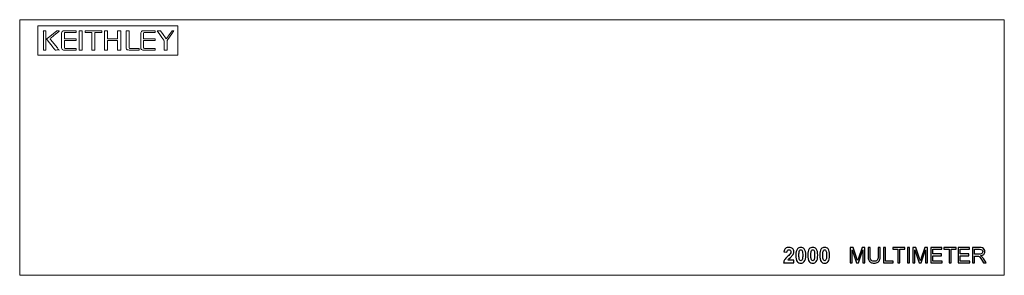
# Model space of a CAD drawing. Header units: millimetres. Extents: x -81 to 81, y 54 to 96.
import ezdxf

# ---------------------------------------------------------------- set-up
doc = ezdxf.new("R2010")
doc.units = ezdxf.units.MM
doc.header["$MEASUREMENT"] = 0
doc.layers.add('Ebene 1', color=7, linetype='Continuous')

msp = doc.modelspace()

# ---------------------------------------------------------------- linework, layer by layer
at = {"layer": 'Ebene 1', "color": 250, "lineweight": 20}
msp.add_lwpolyline([(-81, 54.5), (81, 54.5), (81, 96.5), (-81, 96.5), (-81, 54.5)], close=True, dxfattribs=at)
at = {"layer": 'Ebene 1', "color": 250, "lineweight": 9}
msp.add_lwpolyline([(-78, 90.7), (-55, 90.7), (-55, 95.5), (-78, 95.5), (-78, 90.7)], close=True, dxfattribs=at)
at = {"layer": 'Ebene 1', "lineweight": 9}
for points, knots in [([(-77.107, 94.6262), (-77.107, 94.6262), (-77.107, 91.5193), (-77.107, 91.5193), (-77.107, 91.5193), (-77.107, 91.5193), (-76.6819, 91.5193), (-76.6819, 91.5193), (-76.6819, 91.5193), (-76.6819, 91.5193), (-76.6819, 94.6589), (-76.6819, 94.6589), (-76.6819, 94.6589), (-76.6819, 94.6589), (-77.1179, 94.6589), (-77.1179, 94.6589), (-77.1179, 94.6589), (-77.1105, 94.6456), (-77.107, 94.6472), (-77.107, 94.6262)], [0, 0, 0, 0, 0.16666667, 0.16666667, 0.16666667, 0.16666667, 0.33333333, 0.33333333, 0.33333333, 0.33333333, 0.5, 0.5, 0.5, 0.5, 0.66666667, 0.66666667, 0.66666667, 0.66666667, 1, 1, 1, 1]), ([(-76.5838, 93.3071), (-76.561, 93.2642), (-76.5317, 93.2339), (-76.5, 93.1947), (-76.5, 93.1947), (-76.5, 93.1947), (-75.4782, 91.9162), (-75.4782, 91.9162), (-75.4782, 91.9162), (-75.433, 91.8587), (-75.1784, 91.5637), (-75.1666, 91.5193), (-75.1666, 91.5193), (-75.0479, 91.5193), (-74.5908, 91.5408), (-74.5234, 91.5084), (-74.5234, 91.5084), (-74.5378, 91.5703), (-74.7445, 91.8013), (-74.7925, 91.8607), (-74.7925, 91.8607), (-74.7925, 91.8607), (-75.9173, 93.2541), (-75.9173, 93.2541), (-75.9173, 93.2541), (-75.9622, 93.3103), (-75.9946, 93.3344), (-76.006, 93.3834), (-76.006, 93.3834), (-75.9702, 93.393), (-75.8432, 93.5115), (-75.8122, 93.5385), (-75.8122, 93.5385), (-75.8122, 93.5385), (-75.0482, 94.1808), (-75.0482, 94.1808), (-75.0482, 94.1808), (-75.0117, 94.2102), (-74.9911, 94.2306), (-74.9532, 94.2602), (-74.9532, 94.2602), (-74.9532, 94.2602), (-74.5259, 94.6178), (-74.5259, 94.6178), (-74.5259, 94.6178), (-74.5225, 94.6207), (-74.5044, 94.6371), (-74.503, 94.6385), (-74.503, 94.6385), (-74.4743, 94.6682), (-74.4945, 94.6291), (-74.4798, 94.6698), (-74.4798, 94.6698), (-74.4798, 94.6698), (-74.8611, 94.6698), (-74.8611, 94.6698), (-74.8611, 94.6698), (-74.8775, 94.6681), (-74.8902, 94.6658), (-74.8979, 94.6627), (-74.8979, 94.6627), (-74.8979, 94.6627), (-76.3405, 93.4999), (-76.3405, 93.4999), (-76.3405, 93.4999), (-76.3839, 93.4649), (-76.4187, 93.4376), (-76.4613, 93.4027), (-76.4613, 93.4027), (-76.5013, 93.3701), (-76.5434, 93.3342), (-76.5838, 93.3071)], [0, 0, 0, 0, 0.05263158, 0.05263158, 0.05263158, 0.05263158, 0.10526316, 0.10526316, 0.10526316, 0.10526316, 0.15789474, 0.15789474, 0.15789474, 0.15789474, 0.21052632, 0.21052632, 0.21052632, 0.21052632, 0.26315789, 0.26315789, 0.26315789, 0.26315789, 0.31578947, 0.31578947, 0.31578947, 0.31578947, 0.36842105, 0.36842105, 0.36842105, 0.36842105, 0.42105263, 0.42105263, 0.42105263, 0.42105263, 0.47368421, 0.47368421, 0.47368421, 0.47368421, 0.52631579, 0.52631579, 0.52631579, 0.52631579, 0.57894737, 0.57894737, 0.57894737, 0.57894737, 0.63157895, 0.63157895, 0.63157895, 0.63157895, 0.68421053, 0.68421053, 0.68421053, 0.68421053, 0.73684211, 0.73684211, 0.73684211, 0.73684211, 0.78947368, 0.78947368, 0.78947368, 0.78947368, 0.84210526, 0.84210526, 0.84210526, 0.84210526, 0.89473684, 0.89473684, 0.89473684, 0.89473684, 1, 1, 1, 1]), ([(-74.12, 94.2773), (-74.12, 94.2773), (-74.12, 91.9009), (-74.12, 91.9009), (-74.12, 91.9009), (-74.12, 91.687), (-73.9622, 91.5193), (-73.7712, 91.5193), (-73.7712, 91.5193), (-73.7712, 91.5193), (-71.7217, 91.5193), (-71.7217, 91.5193), (-71.7217, 91.5193), (-71.7217, 91.5193), (-71.7217, 91.77), (-71.7217, 91.77), (-71.7217, 91.77), (-71.7217, 91.77), (-73.5423, 91.77), (-73.5423, 91.77), (-73.5423, 91.77), (-73.5962, 91.77), (-73.6404, 91.8143), (-73.6404, 91.8681), (-73.6404, 91.8681), (-73.6404, 91.8681), (-73.6404, 93.0891), (-73.6404, 93.0891), (-73.6404, 93.0891), (-73.6404, 93.0891), (-71.7217, 93.0891), (-71.7217, 93.0891), (-71.7217, 93.0891), (-71.7217, 93.0891), (-71.7217, 93.3398), (-71.7217, 93.3398), (-71.7217, 93.3398), (-71.7217, 93.3398), (-73.6404, 93.3398), (-73.6404, 93.3398), (-73.6404, 93.3398), (-73.6404, 93.3398), (-73.6513, 94.321), (-73.6513, 94.321), (-73.6513, 94.321), (-73.6513, 94.3737), (-73.6168, 94.4082), (-73.5641, 94.4082), (-73.5641, 94.4082), (-73.5641, 94.4082), (-71.7217, 94.4082), (-71.7217, 94.4082), (-71.7217, 94.4082), (-71.7217, 94.4082), (-71.7217, 94.6698), (-71.7217, 94.6698), (-71.7217, 94.6698), (-71.7217, 94.6698), (-73.6731, 94.6698), (-73.6731, 94.6698), (-73.6731, 94.6698), (-73.9268, 94.6698), (-74.12, 94.548), (-74.12, 94.2773)], [0, 0, 0, 0, 0.05882353, 0.05882353, 0.05882353, 0.05882353, 0.11764706, 0.11764706, 0.11764706, 0.11764706, 0.17647059, 0.17647059, 0.17647059, 0.17647059, 0.23529412, 0.23529412, 0.23529412, 0.23529412, 0.29411765, 0.29411765, 0.29411765, 0.29411765, 0.35294118, 0.35294118, 0.35294118, 0.35294118, 0.41176471, 0.41176471, 0.41176471, 0.41176471, 0.47058824, 0.47058824, 0.47058824, 0.47058824, 0.52941176, 0.52941176, 0.52941176, 0.52941176, 0.58823529, 0.58823529, 0.58823529, 0.58823529, 0.64705882, 0.64705882, 0.64705882, 0.64705882, 0.70588235, 0.70588235, 0.70588235, 0.70588235, 0.76470588, 0.76470588, 0.76470588, 0.76470588, 0.82352941, 0.82352941, 0.82352941, 0.82352941, 0.88235294, 0.88235294, 0.88235294, 0.88235294, 1, 1, 1, 1]), ([(-71.1985, 91.5193), (-71.1985, 91.5193), (-70.7188, 91.5193), (-70.7188, 91.5193), (-70.7188, 91.5193), (-70.7188, 91.5193), (-70.7188, 94.6589), (-70.7188, 94.6589), (-70.7188, 94.6589), (-70.7188, 94.6589), (-71.1985, 94.6589), (-71.1985, 94.6589), (-71.1985, 94.6589), (-71.1985, 94.6589), (-71.1985, 91.5193), (-71.1985, 91.5193)], [0, 0, 0, 0, 0.2, 0.2, 0.2, 0.2, 0.4, 0.4, 0.4, 0.4, 0.6, 0.6, 0.6, 0.6, 1, 1, 1, 1]), ([(-70.2174, 94.4082), (-70.2174, 94.4082), (-69.1708, 94.4082), (-69.1708, 94.4082), (-69.1708, 94.4082), (-69.1457, 94.4082), (-69.1381, 94.4006), (-69.1381, 94.3755), (-69.1381, 94.3755), (-69.1381, 94.3755), (-69.1381, 91.5193), (-69.1381, 91.5193), (-69.1381, 91.5193), (-69.1381, 91.5193), (-68.6367, 91.5193), (-68.6367, 91.5193), (-68.6367, 91.5193), (-68.6367, 91.5193), (-68.6367, 94.4082), (-68.6367, 94.4082), (-68.6367, 94.4082), (-68.6367, 94.4082), (-67.492, 94.4082), (-67.492, 94.4082), (-67.492, 94.4082), (-67.492, 94.5622), (-67.4686, 94.6698), (-67.5247, 94.6698), (-67.5247, 94.6698), (-67.5247, 94.6698), (-70.2174, 94.6698), (-70.2174, 94.6698), (-70.2174, 94.6698), (-70.2174, 94.6698), (-70.2174, 94.4082), (-70.2174, 94.4082)], [0, 0, 0, 0, 0.1, 0.1, 0.1, 0.1, 0.2, 0.2, 0.2, 0.2, 0.3, 0.3, 0.3, 0.3, 0.4, 0.4, 0.4, 0.4, 0.5, 0.5, 0.5, 0.5, 0.6, 0.6, 0.6, 0.6, 0.7, 0.7, 0.7, 0.7, 0.8, 0.8, 0.8, 0.8, 1, 1, 1, 1]), ([(-67.0451, 94.6371), (-67.0451, 94.6371), (-67.0451, 91.5193), (-67.0451, 91.5193), (-67.0451, 91.5193), (-67.0451, 91.5193), (-66.5327, 91.5193), (-66.5327, 91.5193), (-66.5327, 91.5193), (-66.5327, 91.5193), (-66.5327, 93.0673), (-66.5327, 93.0673), (-66.5327, 93.0673), (-66.5327, 93.0924), (-66.5251, 93.1), (-66.5, 93.1), (-66.5, 93.1), (-66.5, 93.1), (-64.8866, 93.1), (-64.8866, 93.1), (-64.8866, 93.1), (-64.8866, 93.1), (-64.8866, 91.5193), (-64.8866, 91.5193), (-64.8866, 91.5193), (-64.8866, 91.5193), (-64.3742, 91.5193), (-64.3742, 91.5193), (-64.3742, 91.5193), (-64.3742, 91.5193), (-64.3742, 94.6371), (-64.3742, 94.6371), (-64.3742, 94.6371), (-64.3742, 94.6622), (-64.3818, 94.6698), (-64.4069, 94.6698), (-64.4069, 94.6698), (-64.4069, 94.6698), (-64.8866, 94.6698), (-64.8866, 94.6698), (-64.8866, 94.6698), (-64.8866, 94.6698), (-64.8866, 93.3834), (-64.8866, 93.3834), (-64.8866, 93.3834), (-64.8866, 93.3583), (-64.8942, 93.3507), (-64.9193, 93.3507), (-64.9193, 93.3507), (-64.9193, 93.3507), (-66.5, 93.3507), (-66.5, 93.3507), (-66.5, 93.3507), (-66.5251, 93.3507), (-66.5327, 93.3583), (-66.5327, 93.3834), (-66.5327, 93.3834), (-66.5327, 93.3834), (-66.5327, 94.6698), (-66.5327, 94.6698), (-66.5327, 94.6698), (-66.5327, 94.6698), (-67.0124, 94.6698), (-67.0124, 94.6698), (-67.0124, 94.6698), (-67.0375, 94.6698), (-67.0451, 94.6622), (-67.0451, 94.6371)], [0, 0, 0, 0, 0.05555556, 0.05555556, 0.05555556, 0.05555556, 0.11111111, 0.11111111, 0.11111111, 0.11111111, 0.16666667, 0.16666667, 0.16666667, 0.16666667, 0.22222222, 0.22222222, 0.22222222, 0.22222222, 0.27777778, 0.27777778, 0.27777778, 0.27777778, 0.33333333, 0.33333333, 0.33333333, 0.33333333, 0.38888889, 0.38888889, 0.38888889, 0.38888889, 0.44444444, 0.44444444, 0.44444444, 0.44444444, 0.5, 0.5, 0.5, 0.5, 0.55555556, 0.55555556, 0.55555556, 0.55555556, 0.61111111, 0.61111111, 0.61111111, 0.61111111, 0.66666667, 0.66666667, 0.66666667, 0.66666667, 0.72222222, 0.72222222, 0.72222222, 0.72222222, 0.77777778, 0.77777778, 0.77777778, 0.77777778, 0.83333333, 0.83333333, 0.83333333, 0.83333333, 0.88888889, 0.88888889, 0.88888889, 0.88888889, 1, 1, 1, 1]), ([(-61.3531, 91.5193), (-61.3531, 91.5193), (-61.3531, 91.7693), (-61.3531, 91.7693), (-61.3531, 91.7693), (-61.3531, 91.7693), (-62.931, 91.7767), (-62.931, 91.7767), (-62.931, 91.7767), (-62.9326, 91.7802), (-62.9363, 91.7795), (-62.9389, 91.7809), (-62.9389, 91.7809), (-63.0399, 91.809), (-63.0115, 91.9223), (-63.0115, 92.0753), (-63.0115, 92.0753), (-63.0115, 92.0753), (-63.0115, 94.6698), (-63.0115, 94.6698), (-63.0115, 94.6698), (-63.0115, 94.6698), (-63.4912, 94.6698), (-63.4912, 94.6698), (-63.4912, 94.6698), (-63.4912, 93.7904), (-63.4912, 92.911), (-63.4912, 92.0317), (-63.4912, 92.0317), (-63.4912, 91.8491), (-63.4951, 91.6706), (-63.3058, 91.563), (-63.3058, 91.563), (-63.1825, 91.493), (-62.8457, 91.5193), (-62.6845, 91.5193), (-62.6845, 91.5193), (-62.2407, 91.5193), (-61.7969, 91.5193), (-61.3531, 91.5193)], [0, 0, 0, 0, 0.09090909, 0.09090909, 0.09090909, 0.09090909, 0.18181818, 0.18181818, 0.18181818, 0.18181818, 0.27272727, 0.27272727, 0.27272727, 0.27272727, 0.36363636, 0.36363636, 0.36363636, 0.36363636, 0.45454545, 0.45454545, 0.45454545, 0.45454545, 0.54545455, 0.54545455, 0.54545455, 0.54545455, 0.63636364, 0.63636364, 0.63636364, 0.63636364, 0.72727273, 0.72727273, 0.72727273, 0.72727273, 0.81818182, 0.81818182, 0.81818182, 0.81818182, 1, 1, 1, 1]), ([(-61.0711, 94.3428), (-61.0711, 94.3428), (-61.0711, 91.8573), (-61.0711, 91.8573), (-61.0711, 91.8573), (-61.0711, 91.6815), (-60.9044, 91.5193), (-60.755, 91.5193), (-60.755, 91.5193), (-60.755, 91.5193), (-58.6946, 91.5193), (-58.6946, 91.5193), (-58.6946, 91.5193), (-58.6946, 91.5193), (-58.6946, 91.77), (-58.6946, 91.77), (-58.6946, 91.77), (-58.6946, 91.77), (-60.4824, 91.77), (-60.4824, 91.77), (-60.4824, 91.77), (-60.5671, 91.77), (-60.6132, 91.8036), (-60.6132, 91.89), (-60.6132, 91.89), (-60.6132, 91.89), (-60.6132, 93.0564), (-60.6132, 93.0564), (-60.6132, 93.0564), (-60.6132, 93.0815), (-60.6056, 93.0891), (-60.5805, 93.0891), (-60.5805, 93.0891), (-60.5805, 93.0891), (-58.6946, 93.0891), (-58.6946, 93.0891), (-58.6946, 93.0891), (-58.6946, 93.0891), (-58.6946, 93.3398), (-58.6946, 93.3398), (-58.6946, 93.3398), (-58.6946, 93.3398), (-60.6132, 93.3398), (-60.6132, 93.3398), (-60.6132, 93.3398), (-60.6132, 93.3398), (-60.6132, 94.3101), (-60.6132, 94.3101), (-60.6132, 94.3101), (-60.6132, 94.3639), (-60.569, 94.4082), (-60.5151, 94.4082), (-60.5151, 94.4082), (-60.5151, 94.4082), (-58.6946, 94.4082), (-58.6946, 94.4082), (-58.6946, 94.4082), (-58.6946, 94.4082), (-58.6946, 94.6698), (-58.6946, 94.6698), (-58.6946, 94.6698), (-58.6946, 94.6698), (-60.6677, 94.6698), (-60.6677, 94.6698), (-60.6677, 94.6698), (-60.7887, 94.6698), (-60.8768, 94.6446), (-60.943, 94.5853), (-60.943, 94.5853), (-61.0075, 94.5276), (-61.0711, 94.439), (-61.0711, 94.3428)], [0, 0, 0, 0, 0.05263158, 0.05263158, 0.05263158, 0.05263158, 0.10526316, 0.10526316, 0.10526316, 0.10526316, 0.15789474, 0.15789474, 0.15789474, 0.15789474, 0.21052632, 0.21052632, 0.21052632, 0.21052632, 0.26315789, 0.26315789, 0.26315789, 0.26315789, 0.31578947, 0.31578947, 0.31578947, 0.31578947, 0.36842105, 0.36842105, 0.36842105, 0.36842105, 0.42105263, 0.42105263, 0.42105263, 0.42105263, 0.47368421, 0.47368421, 0.47368421, 0.47368421, 0.52631579, 0.52631579, 0.52631579, 0.52631579, 0.57894737, 0.57894737, 0.57894737, 0.57894737, 0.63157895, 0.63157895, 0.63157895, 0.63157895, 0.68421053, 0.68421053, 0.68421053, 0.68421053, 0.73684211, 0.73684211, 0.73684211, 0.73684211, 0.78947368, 0.78947368, 0.78947368, 0.78947368, 0.84210526, 0.84210526, 0.84210526, 0.84210526, 0.89473684, 0.89473684, 0.89473684, 0.89473684, 1, 1, 1, 1]), ([(-55.6422, 94.6698), (-55.6422, 94.6698), (-55.9257, 94.6698), (-55.9257, 94.6698), (-55.9257, 94.6698), (-55.9257, 94.6698), (-56.5159, 93.8537), (-56.5159, 93.8537), (-56.5159, 93.8537), (-56.5579, 93.7981), (-56.5939, 93.7461), (-56.6358, 93.6902), (-56.6358, 93.6902), (-56.6358, 93.6902), (-56.8741, 93.3616), (-56.8741, 93.3616), (-56.8741, 93.3616), (-56.8741, 93.3616), (-57.1185, 93.6841), (-57.1185, 93.6841), (-57.1185, 93.6841), (-57.2278, 93.8362), (-57.8102, 94.6054), (-57.8443, 94.6698), (-57.8443, 94.6698), (-57.8443, 94.6698), (-58.3894, 94.6698), (-58.3894, 94.6698), (-58.3894, 94.6698), (-58.3795, 94.6329), (-57.7738, 93.7928), (-57.7288, 93.7278), (-57.7288, 93.7278), (-57.664, 93.6341), (-57.2425, 93.0689), (-57.2345, 93.0121), (-57.2345, 93.0121), (-57.2345, 93.0121), (-57.2338, 91.5193), (-57.2338, 91.5193), (-57.2338, 91.5193), (-57.2338, 91.5193), (-56.7432, 91.5193), (-56.7432, 91.5193), (-56.7432, 91.5193), (-56.7432, 91.637), (-56.7517, 93.0619), (-56.7388, 93.1064), (-56.7388, 93.1064), (-56.7388, 93.1064), (-55.8602, 94.3536), (-55.8602, 94.3536), (-55.8602, 94.3536), (-55.8241, 94.4045), (-55.7874, 94.4548), (-55.7512, 94.5062), (-55.7512, 94.5062), (-55.7252, 94.543), (-55.652, 94.6332), (-55.6422, 94.6698)], [0, 0, 0, 0, 0.0625, 0.0625, 0.0625, 0.0625, 0.125, 0.125, 0.125, 0.125, 0.1875, 0.1875, 0.1875, 0.1875, 0.25, 0.25, 0.25, 0.25, 0.3125, 0.3125, 0.3125, 0.3125, 0.375, 0.375, 0.375, 0.375, 0.4375, 0.4375, 0.4375, 0.4375, 0.5, 0.5, 0.5, 0.5, 0.5625, 0.5625, 0.5625, 0.5625, 0.625, 0.625, 0.625, 0.625, 0.6875, 0.6875, 0.6875, 0.6875, 0.75, 0.75, 0.75, 0.75, 0.8125, 0.8125, 0.8125, 0.8125, 0.875, 0.875, 0.875, 0.875, 1, 1, 1, 1])]:
    msp.add_open_spline(points, degree=3, knots=knots, dxfattribs=at)
at = {"layer": 'Ebene 1', "color": 136, "lineweight": 9}
msp.add_open_spline([(-61.3531, 91.5193), (-61.3377, 91.5473), (-61.3406, 91.7091), (-61.3426, 91.7383), (-61.3426, 91.7383), (-61.347, 91.8009), (-61.3717, 91.7809), (-61.5289, 91.7809), (-61.5289, 91.7809), (-61.5289, 91.7809), (-62.9389, 91.7809), (-62.9389, 91.7809), (-62.9389, 91.7809), (-62.9363, 91.7795), (-62.9326, 91.7802), (-62.931, 91.7767), (-62.931, 91.7767), (-62.931, 91.7767), (-61.3531, 91.7693), (-61.3531, 91.7693), (-61.3531, 91.7693), (-61.3531, 91.7693), (-61.3531, 91.5193), (-61.3531, 91.5193)], degree=3, knots=[0, 0, 0, 0, 0.14285714, 0.14285714, 0.14285714, 0.14285714, 0.28571429, 0.28571429, 0.28571429, 0.28571429, 0.42857143, 0.42857143, 0.42857143, 0.42857143, 0.57142857, 0.57142857, 0.57142857, 0.57142857, 0.71428571, 0.71428571, 0.71428571, 0.71428571, 1, 1, 1, 1], dxfattribs=at)
at = {"layer": 'Ebene 1', "color": 250}
for points, knots in [([(46.3748, 56.9939), (46.3748, 56.9939), (46.3748, 56.5459), (46.3748, 56.5459), (46.3748, 56.5459), (46.3748, 56.5459), (44.6779, 56.5459), (44.6779, 56.5459), (44.6779, 56.5459), (44.6961, 56.7164), (44.7514, 56.8775), (44.8431, 57.0298), (44.8431, 57.0298), (44.9348, 57.1821), (45.1165, 57.3843), (45.387, 57.6366), (45.387, 57.6366), (45.6051, 57.84), (45.7386, 57.9782), (45.788, 58.0505), (45.788, 58.0505), (45.8544, 58.1505), (45.8879, 58.2492), (45.8879, 58.3474), (45.8879, 58.3474), (45.8879, 58.4556), (45.8591, 58.5385), (45.8009, 58.5967), (45.8009, 58.5967), (45.7433, 58.6549), (45.6633, 58.6837), (45.5616, 58.6837), (45.5616, 58.6837), (45.4605, 58.6837), (45.3805, 58.6532), (45.3205, 58.592), (45.3205, 58.592), (45.2612, 58.5315), (45.2271, 58.4303), (45.2176, 58.2886), (45.2176, 58.2886), (45.2176, 58.2886), (44.7343, 58.3368), (44.7343, 58.3368), (44.7343, 58.3368), (44.7632, 58.6038), (44.8531, 58.7955), (45.0048, 58.9119), (45.0048, 58.9119), (45.1565, 59.0277), (45.3458, 59.0859), (45.5734, 59.0859), (45.5734, 59.0859), (45.8227, 59.0859), (46.0185, 59.0183), (46.1613, 58.8837), (46.1613, 58.8837), (46.3036, 58.749), (46.3748, 58.5814), (46.3748, 58.3809), (46.3748, 58.3809), (46.3748, 58.2669), (46.3542, 58.1587), (46.3136, 58.0552), (46.3136, 58.0552), (46.273, 57.9523), (46.2084, 57.8447), (46.1196, 57.7318), (46.1196, 57.7318), (46.0614, 57.6566), (45.955, 57.549), (45.8021, 57.4084), (45.8021, 57.4084), (45.6486, 57.2679), (45.5516, 57.175), (45.511, 57.1286), (45.511, 57.1286), (45.4699, 57.0827), (45.437, 57.0374), (45.4117, 56.9939), (45.4117, 56.9939), (45.4117, 56.9939), (46.3748, 56.9939), (46.3748, 56.9939)], [0, 0, 0, 0, 0.04545455, 0.04545455, 0.04545455, 0.04545455, 0.09090909, 0.09090909, 0.09090909, 0.09090909, 0.13636364, 0.13636364, 0.13636364, 0.13636364, 0.18181818, 0.18181818, 0.18181818, 0.18181818, 0.22727273, 0.22727273, 0.22727273, 0.22727273, 0.27272727, 0.27272727, 0.27272727, 0.27272727, 0.31818182, 0.31818182, 0.31818182, 0.31818182, 0.36363636, 0.36363636, 0.36363636, 0.36363636, 0.40909091, 0.40909091, 0.40909091, 0.40909091, 0.45454545, 0.45454545, 0.45454545, 0.45454545, 0.5, 0.5, 0.5, 0.5, 0.54545455, 0.54545455, 0.54545455, 0.54545455, 0.59090909, 0.59090909, 0.59090909, 0.59090909, 0.63636364, 0.63636364, 0.63636364, 0.63636364, 0.68181818, 0.68181818, 0.68181818, 0.68181818, 0.72727273, 0.72727273, 0.72727273, 0.72727273, 0.77272727, 0.77272727, 0.77272727, 0.77272727, 0.81818182, 0.81818182, 0.81818182, 0.81818182, 0.86363636, 0.86363636, 0.86363636, 0.86363636, 0.90909091, 0.90909091, 0.90909091, 0.90909091, 1, 1, 1, 1]), ([(47.5201, 59.0859), (47.7647, 59.0859), (47.9558, 58.9983), (48.0939, 58.8231), (48.0939, 58.8231), (48.258, 58.6161), (48.3403, 58.2722), (48.3403, 57.7924), (48.3403, 57.7924), (48.3403, 57.3132), (48.2574, 56.9686), (48.0922, 56.7593), (48.0922, 56.7593), (47.9552, 56.5865), (47.7647, 56.5), (47.5201, 56.5), (47.5201, 56.5), (47.2743, 56.5), (47.0762, 56.5947), (46.9256, 56.784), (46.9256, 56.784), (46.7751, 56.9734), (46.6999, 57.3114), (46.6999, 57.7971), (46.6999, 57.7971), (46.6999, 58.2739), (46.7828, 58.6173), (46.948, 58.8266), (46.948, 58.8266), (47.085, 58.9995), (47.2755, 59.0859), (47.5201, 59.0859)], [0, 0, 0, 0, 0.11111111, 0.11111111, 0.11111111, 0.11111111, 0.22222222, 0.22222222, 0.22222222, 0.22222222, 0.33333333, 0.33333333, 0.33333333, 0.33333333, 0.44444444, 0.44444444, 0.44444444, 0.44444444, 0.55555556, 0.55555556, 0.55555556, 0.55555556, 0.66666667, 0.66666667, 0.66666667, 0.66666667, 0.77777778, 0.77777778, 0.77777778, 0.77777778, 1, 1, 1, 1]), ([(47.5201, 58.6837), (47.4625, 58.6837), (47.4107, 58.6649), (47.366, 58.6273), (47.366, 58.6273), (47.3208, 58.5903), (47.2855, 58.5232), (47.2608, 58.4262), (47.2608, 58.4262), (47.2279, 58.301), (47.2114, 58.0893), (47.2114, 57.7924), (47.2114, 57.7924), (47.2114, 57.4949), (47.2261, 57.2909), (47.2555, 57.1797), (47.2555, 57.1797), (47.2849, 57.0686), (47.3219, 56.9945), (47.3666, 56.9575), (47.3666, 56.9575), (47.4113, 56.9204), (47.4625, 56.9022), (47.5201, 56.9022), (47.5201, 56.9022), (47.5777, 56.9022), (47.6294, 56.921), (47.6747, 56.9587), (47.6747, 56.9587), (47.7194, 56.9957), (47.7547, 57.0627), (47.7794, 57.1597), (47.7794, 57.1597), (47.8123, 57.2838), (47.8288, 57.4949), (47.8288, 57.7924), (47.8288, 57.7924), (47.8288, 58.0893), (47.8141, 58.2933), (47.7847, 58.4045), (47.7847, 58.4045), (47.7553, 58.5156), (47.7182, 58.5903), (47.6735, 58.6273), (47.6735, 58.6273), (47.6289, 58.6649), (47.5777, 58.6837), (47.5201, 58.6837)], [0, 0, 0, 0, 0.07692308, 0.07692308, 0.07692308, 0.07692308, 0.15384615, 0.15384615, 0.15384615, 0.15384615, 0.23076923, 0.23076923, 0.23076923, 0.23076923, 0.30769231, 0.30769231, 0.30769231, 0.30769231, 0.38461538, 0.38461538, 0.38461538, 0.38461538, 0.46153846, 0.46153846, 0.46153846, 0.46153846, 0.53846154, 0.53846154, 0.53846154, 0.53846154, 0.61538462, 0.61538462, 0.61538462, 0.61538462, 0.69230769, 0.69230769, 0.69230769, 0.69230769, 0.76923077, 0.76923077, 0.76923077, 0.76923077, 0.84615385, 0.84615385, 0.84615385, 0.84615385, 1, 1, 1, 1]), ([(49.4821, 59.0859), (49.7267, 59.0859), (49.9178, 58.9983), (50.0559, 58.8231), (50.0559, 58.8231), (50.22, 58.6161), (50.3023, 58.2722), (50.3023, 57.7924), (50.3023, 57.7924), (50.3023, 57.3132), (50.2194, 56.9686), (50.0542, 56.7593), (50.0542, 56.7593), (49.9172, 56.5865), (49.7267, 56.5), (49.4821, 56.5), (49.4821, 56.5), (49.2363, 56.5), (49.0382, 56.5947), (48.8876, 56.784), (48.8876, 56.784), (48.7371, 56.9734), (48.6619, 57.3114), (48.6619, 57.7971), (48.6619, 57.7971), (48.6619, 58.2739), (48.7448, 58.6173), (48.91, 58.8266), (48.91, 58.8266), (49.047, 58.9995), (49.2375, 59.0859), (49.4821, 59.0859)], [0, 0, 0, 0, 0.11111111, 0.11111111, 0.11111111, 0.11111111, 0.22222222, 0.22222222, 0.22222222, 0.22222222, 0.33333333, 0.33333333, 0.33333333, 0.33333333, 0.44444444, 0.44444444, 0.44444444, 0.44444444, 0.55555556, 0.55555556, 0.55555556, 0.55555556, 0.66666667, 0.66666667, 0.66666667, 0.66666667, 0.77777778, 0.77777778, 0.77777778, 0.77777778, 1, 1, 1, 1]), ([(49.4821, 58.6837), (49.4245, 58.6837), (49.3727, 58.6649), (49.328, 58.6273), (49.328, 58.6273), (49.2828, 58.5903), (49.2475, 58.5232), (49.2228, 58.4262), (49.2228, 58.4262), (49.1899, 58.301), (49.1734, 58.0893), (49.1734, 57.7924), (49.1734, 57.7924), (49.1734, 57.4949), (49.1881, 57.2909), (49.2175, 57.1797), (49.2175, 57.1797), (49.2469, 57.0686), (49.2839, 56.9945), (49.3286, 56.9575), (49.3286, 56.9575), (49.3733, 56.9204), (49.4245, 56.9022), (49.4821, 56.9022), (49.4821, 56.9022), (49.5397, 56.9022), (49.5914, 56.921), (49.6367, 56.9587), (49.6367, 56.9587), (49.6814, 56.9957), (49.7167, 57.0627), (49.7414, 57.1597), (49.7414, 57.1597), (49.7743, 57.2838), (49.7908, 57.4949), (49.7908, 57.7924), (49.7908, 57.7924), (49.7908, 58.0893), (49.7761, 58.2933), (49.7467, 58.4045), (49.7467, 58.4045), (49.7173, 58.5156), (49.6802, 58.5903), (49.6355, 58.6273), (49.6355, 58.6273), (49.5909, 58.6649), (49.5397, 58.6837), (49.4821, 58.6837)], [0, 0, 0, 0, 0.07692308, 0.07692308, 0.07692308, 0.07692308, 0.15384615, 0.15384615, 0.15384615, 0.15384615, 0.23076923, 0.23076923, 0.23076923, 0.23076923, 0.30769231, 0.30769231, 0.30769231, 0.30769231, 0.38461538, 0.38461538, 0.38461538, 0.38461538, 0.46153846, 0.46153846, 0.46153846, 0.46153846, 0.53846154, 0.53846154, 0.53846154, 0.53846154, 0.61538462, 0.61538462, 0.61538462, 0.61538462, 0.69230769, 0.69230769, 0.69230769, 0.69230769, 0.76923077, 0.76923077, 0.76923077, 0.76923077, 0.84615385, 0.84615385, 0.84615385, 0.84615385, 1, 1, 1, 1]), ([(51.4441, 59.0859), (51.6887, 59.0859), (51.8798, 58.9983), (52.0179, 58.8231), (52.0179, 58.8231), (52.182, 58.6161), (52.2643, 58.2722), (52.2643, 57.7924), (52.2643, 57.7924), (52.2643, 57.3132), (52.1814, 56.9686), (52.0162, 56.7593), (52.0162, 56.7593), (51.8792, 56.5865), (51.6887, 56.5), (51.4441, 56.5), (51.4441, 56.5), (51.1983, 56.5), (51.0002, 56.5947), (50.8496, 56.784), (50.8496, 56.784), (50.6991, 56.9734), (50.6239, 57.3114), (50.6239, 57.7971), (50.6239, 57.7971), (50.6239, 58.2739), (50.7068, 58.6173), (50.872, 58.8266), (50.872, 58.8266), (51.009, 58.9995), (51.1995, 59.0859), (51.4441, 59.0859)], [0, 0, 0, 0, 0.11111111, 0.11111111, 0.11111111, 0.11111111, 0.22222222, 0.22222222, 0.22222222, 0.22222222, 0.33333333, 0.33333333, 0.33333333, 0.33333333, 0.44444444, 0.44444444, 0.44444444, 0.44444444, 0.55555556, 0.55555556, 0.55555556, 0.55555556, 0.66666667, 0.66666667, 0.66666667, 0.66666667, 0.77777778, 0.77777778, 0.77777778, 0.77777778, 1, 1, 1, 1]), ([(51.4441, 58.6837), (51.3865, 58.6837), (51.3347, 58.6649), (51.29, 58.6273), (51.29, 58.6273), (51.2448, 58.5903), (51.2095, 58.5232), (51.1848, 58.4262), (51.1848, 58.4262), (51.1519, 58.301), (51.1354, 58.0893), (51.1354, 57.7924), (51.1354, 57.7924), (51.1354, 57.4949), (51.1501, 57.2909), (51.1795, 57.1797), (51.1795, 57.1797), (51.2089, 57.0686), (51.2459, 56.9945), (51.2906, 56.9575), (51.2906, 56.9575), (51.3353, 56.9204), (51.3865, 56.9022), (51.4441, 56.9022), (51.4441, 56.9022), (51.5017, 56.9022), (51.5534, 56.921), (51.5987, 56.9587), (51.5987, 56.9587), (51.6434, 56.9957), (51.6787, 57.0627), (51.7034, 57.1597), (51.7034, 57.1597), (51.7363, 57.2838), (51.7528, 57.4949), (51.7528, 57.7924), (51.7528, 57.7924), (51.7528, 58.0893), (51.7381, 58.2933), (51.7087, 58.4045), (51.7087, 58.4045), (51.6793, 58.5156), (51.6422, 58.5903), (51.5975, 58.6273), (51.5975, 58.6273), (51.5529, 58.6649), (51.5017, 58.6837), (51.4441, 58.6837)], [0, 0, 0, 0, 0.07692308, 0.07692308, 0.07692308, 0.07692308, 0.15384615, 0.15384615, 0.15384615, 0.15384615, 0.23076923, 0.23076923, 0.23076923, 0.23076923, 0.30769231, 0.30769231, 0.30769231, 0.30769231, 0.38461538, 0.38461538, 0.38461538, 0.38461538, 0.46153846, 0.46153846, 0.46153846, 0.46153846, 0.53846154, 0.53846154, 0.53846154, 0.53846154, 0.61538462, 0.61538462, 0.61538462, 0.61538462, 0.69230769, 0.69230769, 0.69230769, 0.69230769, 0.76923077, 0.76923077, 0.76923077, 0.76923077, 0.84615385, 0.84615385, 0.84615385, 0.84615385, 1, 1, 1, 1]), ([(55.6426, 56.5459), (55.6426, 56.5459), (55.6426, 59.0718), (55.6426, 59.0718), (55.6426, 59.0718), (55.6426, 59.0718), (56.1435, 59.0718), (56.1435, 59.0718), (56.1435, 59.0718), (56.1435, 59.0718), (56.7409, 57.2838), (56.7409, 57.2838), (56.7409, 57.2838), (56.7962, 57.1174), (56.8362, 56.9928), (56.8614, 56.9099), (56.8614, 56.9099), (56.8903, 57.0016), (56.9355, 57.1368), (56.9967, 57.315), (56.9967, 57.315), (56.9967, 57.315), (57.6046, 59.0718), (57.6046, 59.0718), (57.6046, 59.0718), (57.6046, 59.0718), (58.0521, 59.0718), (58.0521, 59.0718), (58.0521, 59.0718), (58.0521, 59.0718), (58.0521, 56.5459), (58.0521, 56.5459), (58.0521, 56.5459), (58.0521, 56.5459), (57.731, 56.5459), (57.731, 56.5459), (57.731, 56.5459), (57.731, 56.5459), (57.731, 58.6591), (57.731, 58.6591), (57.731, 58.6591), (57.731, 58.6591), (56.9937, 56.5459), (56.9937, 56.5459), (56.9937, 56.5459), (56.9937, 56.5459), (56.6927, 56.5459), (56.6927, 56.5459), (56.6927, 56.5459), (56.6927, 56.5459), (55.9636, 58.6979), (55.9636, 58.6979), (55.9636, 58.6979), (55.9636, 58.6979), (55.9636, 56.5459), (55.9636, 56.5459), (55.9636, 56.5459), (55.9636, 56.5459), (55.6426, 56.5459), (55.6426, 56.5459)], [0, 0, 0, 0, 0.0625, 0.0625, 0.0625, 0.0625, 0.125, 0.125, 0.125, 0.125, 0.1875, 0.1875, 0.1875, 0.1875, 0.25, 0.25, 0.25, 0.25, 0.3125, 0.3125, 0.3125, 0.3125, 0.375, 0.375, 0.375, 0.375, 0.4375, 0.4375, 0.4375, 0.4375, 0.5, 0.5, 0.5, 0.5, 0.5625, 0.5625, 0.5625, 0.5625, 0.625, 0.625, 0.625, 0.625, 0.6875, 0.6875, 0.6875, 0.6875, 0.75, 0.75, 0.75, 0.75, 0.8125, 0.8125, 0.8125, 0.8125, 0.875, 0.875, 0.875, 0.875, 1, 1, 1, 1]), ([(60.2429, 59.0718), (60.2429, 59.0718), (60.578, 59.0718), (60.578, 59.0718), (60.578, 59.0718), (60.578, 59.0718), (60.578, 57.6131), (60.578, 57.6131), (60.578, 57.6131), (60.578, 57.3591), (60.5492, 57.1574), (60.4922, 57.008), (60.4922, 57.008), (60.4346, 56.8593), (60.3311, 56.7376), (60.1817, 56.6441), (60.1817, 56.6441), (60.0318, 56.5506), (59.836, 56.5036), (59.5926, 56.5036), (59.5926, 56.5036), (59.3568, 56.5036), (59.1634, 56.5441), (59.0134, 56.6259), (59.0134, 56.6259), (58.8629, 56.7076), (58.7559, 56.8252), (58.6918, 56.9798), (58.6918, 56.9798), (58.6277, 57.1345), (58.5954, 57.3455), (58.5954, 57.6131), (58.5954, 57.6131), (58.5954, 57.6131), (58.5954, 59.0718), (58.5954, 59.0718), (58.5954, 59.0718), (58.5954, 59.0718), (58.9305, 59.0718), (58.9305, 59.0718), (58.9305, 59.0718), (58.9305, 59.0718), (58.9305, 57.6136), (58.9305, 57.6136), (58.9305, 57.6136), (58.9305, 57.3943), (58.9511, 57.2321), (58.9917, 57.1286), (58.9917, 57.1286), (59.0323, 57.0245), (59.1016, 56.944), (59.201, 56.8881), (59.201, 56.8881), (59.2998, 56.8317), (59.4209, 56.8034), (59.5638, 56.8034), (59.5638, 56.8034), (59.8084, 56.8034), (59.983, 56.8593), (60.0871, 56.9704), (60.0871, 56.9704), (60.1911, 57.0821), (60.2429, 57.2961), (60.2429, 57.6136), (60.2429, 57.6136), (60.2429, 57.6136), (60.2429, 59.0718), (60.2429, 59.0718)], [0, 0, 0, 0, 0.05555556, 0.05555556, 0.05555556, 0.05555556, 0.11111111, 0.11111111, 0.11111111, 0.11111111, 0.16666667, 0.16666667, 0.16666667, 0.16666667, 0.22222222, 0.22222222, 0.22222222, 0.22222222, 0.27777778, 0.27777778, 0.27777778, 0.27777778, 0.33333333, 0.33333333, 0.33333333, 0.33333333, 0.38888889, 0.38888889, 0.38888889, 0.38888889, 0.44444444, 0.44444444, 0.44444444, 0.44444444, 0.5, 0.5, 0.5, 0.5, 0.55555556, 0.55555556, 0.55555556, 0.55555556, 0.61111111, 0.61111111, 0.61111111, 0.61111111, 0.66666667, 0.66666667, 0.66666667, 0.66666667, 0.72222222, 0.72222222, 0.72222222, 0.72222222, 0.77777778, 0.77777778, 0.77777778, 0.77777778, 0.83333333, 0.83333333, 0.83333333, 0.83333333, 0.88888889, 0.88888889, 0.88888889, 0.88888889, 1, 1, 1, 1]), ([(61.1219, 56.5459), (61.1219, 56.5459), (61.1219, 59.0718), (61.1219, 59.0718), (61.1219, 59.0718), (61.1219, 59.0718), (61.4571, 59.0718), (61.4571, 59.0718), (61.4571, 59.0718), (61.4571, 59.0718), (61.4571, 56.8422), (61.4571, 56.8422), (61.4571, 56.8422), (61.4571, 56.8422), (62.6989, 56.8422), (62.6989, 56.8422), (62.6989, 56.8422), (62.6989, 56.8422), (62.6989, 56.5459), (62.6989, 56.5459), (62.6989, 56.5459), (62.6989, 56.5459), (61.1219, 56.5459), (61.1219, 56.5459)], [0, 0, 0, 0, 0.14285714, 0.14285714, 0.14285714, 0.14285714, 0.28571429, 0.28571429, 0.28571429, 0.28571429, 0.42857143, 0.42857143, 0.42857143, 0.42857143, 0.57142857, 0.57142857, 0.57142857, 0.57142857, 0.71428571, 0.71428571, 0.71428571, 0.71428571, 1, 1, 1, 1]), ([(63.4785, 56.5459), (63.4785, 56.5459), (63.4785, 58.7755), (63.4785, 58.7755), (63.4785, 58.7755), (63.4785, 58.7755), (62.6459, 58.7755), (62.6459, 58.7755), (62.6459, 58.7755), (62.6459, 58.7755), (62.6459, 59.0718), (62.6459, 59.0718), (62.6459, 59.0718), (62.6459, 59.0718), (64.6462, 59.0718), (64.6462, 59.0718), (64.6462, 59.0718), (64.6462, 59.0718), (64.6462, 58.7755), (64.6462, 58.7755), (64.6462, 58.7755), (64.6462, 58.7755), (63.8136, 58.7755), (63.8136, 58.7755), (63.8136, 58.7755), (63.8136, 58.7755), (63.8136, 56.5459), (63.8136, 56.5459), (63.8136, 56.5459), (63.8136, 56.5459), (63.4785, 56.5459), (63.4785, 56.5459)], [0, 0, 0, 0, 0.11111111, 0.11111111, 0.11111111, 0.11111111, 0.22222222, 0.22222222, 0.22222222, 0.22222222, 0.33333333, 0.33333333, 0.33333333, 0.33333333, 0.44444444, 0.44444444, 0.44444444, 0.44444444, 0.55555556, 0.55555556, 0.55555556, 0.55555556, 0.66666667, 0.66666667, 0.66666667, 0.66666667, 0.77777778, 0.77777778, 0.77777778, 0.77777778, 1, 1, 1, 1]), ([(65.0478, 56.5459), (65.0478, 56.5459), (65.0478, 59.0718), (65.0478, 59.0718), (65.0478, 59.0718), (65.0478, 59.0718), (65.3829, 59.0718), (65.3829, 59.0718), (65.3829, 59.0718), (65.3829, 59.0718), (65.3829, 56.5459), (65.3829, 56.5459), (65.3829, 56.5459), (65.3829, 56.5459), (65.0478, 56.5459), (65.0478, 56.5459)], [0, 0, 0, 0, 0.2, 0.2, 0.2, 0.2, 0.4, 0.4, 0.4, 0.4, 0.6, 0.6, 0.6, 0.6, 1, 1, 1, 1]), ([(65.9644, 56.5459), (65.9644, 56.5459), (65.9644, 59.0718), (65.9644, 59.0718), (65.9644, 59.0718), (65.9644, 59.0718), (66.4653, 59.0718), (66.4653, 59.0718), (66.4653, 59.0718), (66.4653, 59.0718), (67.0627, 57.2838), (67.0627, 57.2838), (67.0627, 57.2838), (67.118, 57.1174), (67.158, 56.9928), (67.1832, 56.9099), (67.1832, 56.9099), (67.2121, 57.0016), (67.2573, 57.1368), (67.3185, 57.315), (67.3185, 57.315), (67.3185, 57.315), (67.9264, 59.0718), (67.9264, 59.0718), (67.9264, 59.0718), (67.9264, 59.0718), (68.3739, 59.0718), (68.3739, 59.0718), (68.3739, 59.0718), (68.3739, 59.0718), (68.3739, 56.5459), (68.3739, 56.5459), (68.3739, 56.5459), (68.3739, 56.5459), (68.0528, 56.5459), (68.0528, 56.5459), (68.0528, 56.5459), (68.0528, 56.5459), (68.0528, 58.6591), (68.0528, 58.6591), (68.0528, 58.6591), (68.0528, 58.6591), (67.3155, 56.5459), (67.3155, 56.5459), (67.3155, 56.5459), (67.3155, 56.5459), (67.0145, 56.5459), (67.0145, 56.5459), (67.0145, 56.5459), (67.0145, 56.5459), (66.2854, 58.6979), (66.2854, 58.6979), (66.2854, 58.6979), (66.2854, 58.6979), (66.2854, 56.5459), (66.2854, 56.5459), (66.2854, 56.5459), (66.2854, 56.5459), (65.9644, 56.5459), (65.9644, 56.5459)], [0, 0, 0, 0, 0.0625, 0.0625, 0.0625, 0.0625, 0.125, 0.125, 0.125, 0.125, 0.1875, 0.1875, 0.1875, 0.1875, 0.25, 0.25, 0.25, 0.25, 0.3125, 0.3125, 0.3125, 0.3125, 0.375, 0.375, 0.375, 0.375, 0.4375, 0.4375, 0.4375, 0.4375, 0.5, 0.5, 0.5, 0.5, 0.5625, 0.5625, 0.5625, 0.5625, 0.625, 0.625, 0.625, 0.625, 0.6875, 0.6875, 0.6875, 0.6875, 0.75, 0.75, 0.75, 0.75, 0.8125, 0.8125, 0.8125, 0.8125, 0.875, 0.875, 0.875, 0.875, 1, 1, 1, 1]), ([(68.9172, 56.5459), (68.9172, 56.5459), (68.9172, 59.0718), (68.9172, 59.0718), (68.9172, 59.0718), (68.9172, 59.0718), (70.7411, 59.0718), (70.7411, 59.0718), (70.7411, 59.0718), (70.7411, 59.0718), (70.7411, 58.7755), (70.7411, 58.7755), (70.7411, 58.7755), (70.7411, 58.7755), (69.2523, 58.7755), (69.2523, 58.7755), (69.2523, 58.7755), (69.2523, 58.7755), (69.2523, 57.9994), (69.2523, 57.9994), (69.2523, 57.9994), (69.2523, 57.9994), (70.6458, 57.9994), (70.6458, 57.9994), (70.6458, 57.9994), (70.6458, 57.9994), (70.6458, 57.703), (70.6458, 57.703), (70.6458, 57.703), (70.6458, 57.703), (69.2523, 57.703), (69.2523, 57.703), (69.2523, 57.703), (69.2523, 57.703), (69.2523, 56.8422), (69.2523, 56.8422), (69.2523, 56.8422), (69.2523, 56.8422), (70.801, 56.8422), (70.801, 56.8422), (70.801, 56.8422), (70.801, 56.8422), (70.801, 56.5459), (70.801, 56.5459), (70.801, 56.5459), (70.801, 56.5459), (68.9172, 56.5459), (68.9172, 56.5459)], [0, 0, 0, 0, 0.07692308, 0.07692308, 0.07692308, 0.07692308, 0.15384615, 0.15384615, 0.15384615, 0.15384615, 0.23076923, 0.23076923, 0.23076923, 0.23076923, 0.30769231, 0.30769231, 0.30769231, 0.30769231, 0.38461538, 0.38461538, 0.38461538, 0.38461538, 0.46153846, 0.46153846, 0.46153846, 0.46153846, 0.53846154, 0.53846154, 0.53846154, 0.53846154, 0.61538462, 0.61538462, 0.61538462, 0.61538462, 0.69230769, 0.69230769, 0.69230769, 0.69230769, 0.76923077, 0.76923077, 0.76923077, 0.76923077, 0.84615385, 0.84615385, 0.84615385, 0.84615385, 1, 1, 1, 1]), ([(71.9052, 56.5459), (71.9052, 56.5459), (71.9052, 58.7755), (71.9052, 58.7755), (71.9052, 58.7755), (71.9052, 58.7755), (71.0726, 58.7755), (71.0726, 58.7755), (71.0726, 58.7755), (71.0726, 58.7755), (71.0726, 59.0718), (71.0726, 59.0718), (71.0726, 59.0718), (71.0726, 59.0718), (73.0729, 59.0718), (73.0729, 59.0718), (73.0729, 59.0718), (73.0729, 59.0718), (73.0729, 58.7755), (73.0729, 58.7755), (73.0729, 58.7755), (73.0729, 58.7755), (72.2403, 58.7755), (72.2403, 58.7755), (72.2403, 58.7755), (72.2403, 58.7755), (72.2403, 56.5459), (72.2403, 56.5459), (72.2403, 56.5459), (72.2403, 56.5459), (71.9052, 56.5459), (71.9052, 56.5459)], [0, 0, 0, 0, 0.11111111, 0.11111111, 0.11111111, 0.11111111, 0.22222222, 0.22222222, 0.22222222, 0.22222222, 0.33333333, 0.33333333, 0.33333333, 0.33333333, 0.44444444, 0.44444444, 0.44444444, 0.44444444, 0.55555556, 0.55555556, 0.55555556, 0.55555556, 0.66666667, 0.66666667, 0.66666667, 0.66666667, 0.77777778, 0.77777778, 0.77777778, 0.77777778, 1, 1, 1, 1]), ([(73.4251, 56.5459), (73.4251, 56.5459), (73.4251, 59.0718), (73.4251, 59.0718), (73.4251, 59.0718), (73.4251, 59.0718), (75.249, 59.0718), (75.249, 59.0718), (75.249, 59.0718), (75.249, 59.0718), (75.249, 58.7755), (75.249, 58.7755), (75.249, 58.7755), (75.249, 58.7755), (73.7602, 58.7755), (73.7602, 58.7755), (73.7602, 58.7755), (73.7602, 58.7755), (73.7602, 57.9994), (73.7602, 57.9994), (73.7602, 57.9994), (73.7602, 57.9994), (75.1537, 57.9994), (75.1537, 57.9994), (75.1537, 57.9994), (75.1537, 57.9994), (75.1537, 57.703), (75.1537, 57.703), (75.1537, 57.703), (75.1537, 57.703), (73.7602, 57.703), (73.7602, 57.703), (73.7602, 57.703), (73.7602, 57.703), (73.7602, 56.8422), (73.7602, 56.8422), (73.7602, 56.8422), (73.7602, 56.8422), (75.3089, 56.8422), (75.3089, 56.8422), (75.3089, 56.8422), (75.3089, 56.8422), (75.3089, 56.5459), (75.3089, 56.5459), (75.3089, 56.5459), (75.3089, 56.5459), (73.4251, 56.5459), (73.4251, 56.5459)], [0, 0, 0, 0, 0.07692308, 0.07692308, 0.07692308, 0.07692308, 0.15384615, 0.15384615, 0.15384615, 0.15384615, 0.23076923, 0.23076923, 0.23076923, 0.23076923, 0.30769231, 0.30769231, 0.30769231, 0.30769231, 0.38461538, 0.38461538, 0.38461538, 0.38461538, 0.46153846, 0.46153846, 0.46153846, 0.46153846, 0.53846154, 0.53846154, 0.53846154, 0.53846154, 0.61538462, 0.61538462, 0.61538462, 0.61538462, 0.69230769, 0.69230769, 0.69230769, 0.69230769, 0.76923077, 0.76923077, 0.76923077, 0.76923077, 0.84615385, 0.84615385, 0.84615385, 0.84615385, 1, 1, 1, 1]), ([(75.7781, 56.5459), (75.7781, 56.5459), (75.7781, 59.0718), (75.7781, 59.0718), (75.7781, 59.0718), (75.7781, 59.0718), (76.8976, 59.0718), (76.8976, 59.0718), (76.8976, 59.0718), (77.1228, 59.0718), (77.2939, 59.0489), (77.4109, 59.0036), (77.4109, 59.0036), (77.5279, 58.9583), (77.6214, 58.8784), (77.6913, 58.7637), (77.6913, 58.7637), (77.7613, 58.6491), (77.796, 58.5221), (77.796, 58.3833), (77.796, 58.3833), (77.796, 58.204), (77.7378, 58.0529), (77.622, 57.93), (77.622, 57.93), (77.5061, 57.8071), (77.3274, 57.7295), (77.0851, 57.696), (77.0851, 57.696), (77.1739, 57.6536), (77.241, 57.6113), (77.2868, 57.5701), (77.2868, 57.5701), (77.3844, 57.4808), (77.4767, 57.3685), (77.5632, 57.2338), (77.5632, 57.2338), (77.5632, 57.2338), (78, 56.5459), (78, 56.5459), (78, 56.5459), (78, 56.5459), (77.5826, 56.5459), (77.5826, 56.5459), (77.5826, 56.5459), (77.5826, 56.5459), (77.2486, 57.0715), (77.2486, 57.0715), (77.2486, 57.0715), (77.1516, 57.2238), (77.071, 57.3397), (77.0081, 57.4202), (77.0081, 57.4202), (76.9446, 57.5008), (76.8882, 57.5566), (76.8382, 57.589), (76.8382, 57.589), (76.7888, 57.6207), (76.7377, 57.643), (76.6859, 57.656), (76.6859, 57.656), (76.6483, 57.6636), (76.5866, 57.6677), (76.5001, 57.6677), (76.5001, 57.6677), (76.5001, 57.6677), (76.1132, 57.6677), (76.1132, 57.6677), (76.1132, 57.6677), (76.1132, 57.6677), (76.1132, 56.5459), (76.1132, 56.5459), (76.1132, 56.5459), (76.1132, 56.5459), (75.7781, 56.5459), (75.7781, 56.5459)], [0, 0, 0, 0, 0.05, 0.05, 0.05, 0.05, 0.1, 0.1, 0.1, 0.1, 0.15, 0.15, 0.15, 0.15, 0.2, 0.2, 0.2, 0.2, 0.25, 0.25, 0.25, 0.25, 0.3, 0.3, 0.3, 0.3, 0.35, 0.35, 0.35, 0.35, 0.4, 0.4, 0.4, 0.4, 0.45, 0.45, 0.45, 0.45, 0.5, 0.5, 0.5, 0.5, 0.55, 0.55, 0.55, 0.55, 0.6, 0.6, 0.6, 0.6, 0.65, 0.65, 0.65, 0.65, 0.7, 0.7, 0.7, 0.7, 0.75, 0.75, 0.75, 0.75, 0.8, 0.8, 0.8, 0.8, 0.85, 0.85, 0.85, 0.85, 0.9, 0.9, 0.9, 0.9, 1, 1, 1, 1]), ([(76.1132, 57.957), (76.1132, 57.957), (76.8306, 57.957), (76.8306, 57.957), (76.8306, 57.957), (76.9834, 57.957), (77.1022, 57.9729), (77.188, 58.0046), (77.188, 58.0046), (77.2739, 58.0358), (77.3391, 58.0864), (77.3832, 58.1563), (77.3832, 58.1563), (77.4279, 58.2257), (77.4503, 58.301), (77.4503, 58.3827), (77.4503, 58.3827), (77.4503, 58.5021), (77.4074, 58.6008), (77.3209, 58.6779), (77.3209, 58.6779), (77.2345, 58.7549), (77.0981, 58.7931), (76.9117, 58.7931), (76.9117, 58.7931), (76.9117, 58.7931), (76.1132, 58.7931), (76.1132, 58.7931), (76.1132, 58.7931), (76.1132, 58.7931), (76.1132, 57.957), (76.1132, 57.957)], [0, 0, 0, 0, 0.11111111, 0.11111111, 0.11111111, 0.11111111, 0.22222222, 0.22222222, 0.22222222, 0.22222222, 0.33333333, 0.33333333, 0.33333333, 0.33333333, 0.44444444, 0.44444444, 0.44444444, 0.44444444, 0.55555556, 0.55555556, 0.55555556, 0.55555556, 0.66666667, 0.66666667, 0.66666667, 0.66666667, 0.77777778, 0.77777778, 0.77777778, 0.77777778, 1, 1, 1, 1])]:
    msp.add_open_spline(points, degree=3, knots=knots, dxfattribs=at)

doc.saveas('drawing.dxf')
